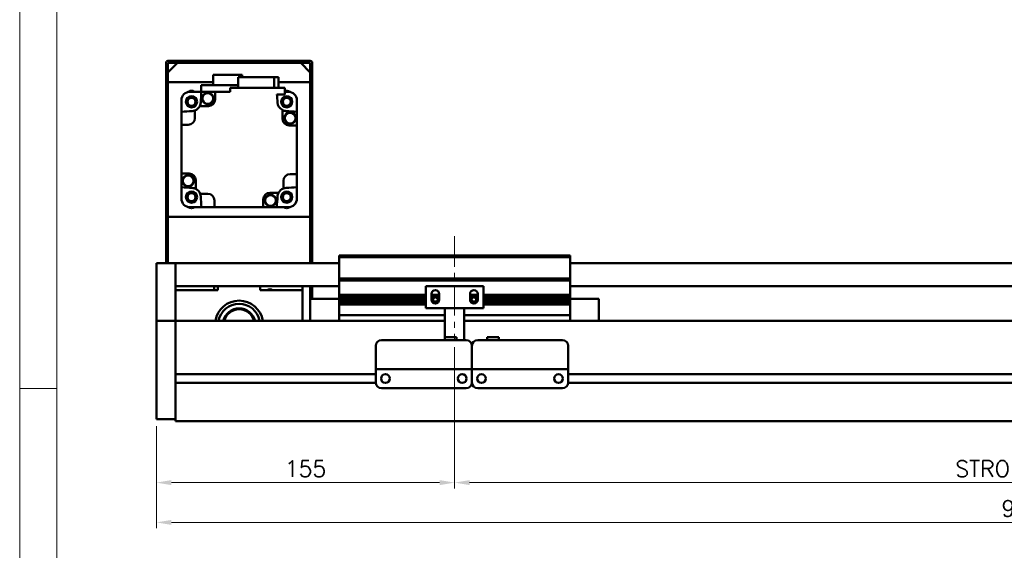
# Model space of a CAD drawing. Header units: millimetres. Extents: x 46891 to 50168, y 6223 to 9676.
# Tile 2 of 5: x 48547 to 49058, y 9018 to 9294. Entities that reach past the tile are written whole.
import ezdxf

# ---------------------------------------------------------------- set-up
doc = ezdxf.new("R2010")
doc.units = ezdxf.units.MM
doc.header["$LTSCALE"] = 0.5
doc.linetypes.add('CENTER', pattern=[50.8, 31.75, -6.35, 6.35, -6.35])
doc.layers.get('0').update_dxf_attribs({"lineweight": 20})
doc.layers.add('1', color=1, linetype='CENTER', lineweight=13)
doc.layers.add('외형선(ISO)', color=7, linetype='Continuous', lineweight=50)
doc.styles.add('DSR TEXT', font='romans.shx', dxfattribs={"bigfont": 'whgtxt.shx'})
doc.styles.get("Standard").update_dxf_attribs({"font": 'romans.shx', "bigfont": 'whgtxt.shx'})
doc.dimstyles.new('DSR', dxfattribs={"dimscale": 2, "dimtxt": 3, "dimasz": 3, "dimexe": 0.5, "dimexo": 0.5, "dimgap": 0.5, "dimtad": 1, "dimdsep": 46, "dimtxsty": 'Standard', "dimcen": 2.5, "dimclrd": 4, "dimclre": 4, "dimclrt": 2, "dimadec": 0, "dimazin": 2, "dimtfac": 1, "dimtmove": 0, "dimatfit": 3, "dimfxl": 0, "dimlwd": -1, "dimlwe": -1, "dimarcsym": 0})

# ---------------------------------------------------------------- blocks, each defined once
blk = doc.blocks.new('A$C1C1952E1')
at = {"color": 1}
blk.add_lwpolyline([(0, 0), (420, 0), (420, 297), (0, 297)], close=True, dxfattribs=at)
at = {"color": 3}
blk.add_lwpolyline([(5, 5), (415, 5), (415, 292), (5, 292)], close=True, dxfattribs=at)
blk = doc.blocks.new('*D104')
at = {"color": 1, "linetype": 'ByBlock'}
for p, q in [((48772.72, 9123.94), (48772.72, 9050.56)), ((48617.72, 9082.94), (48617.72, 9050.56)), ((48625.52, 9053.56), (48764.92, 9053.56))]:
    blk.add_line(p, q, dxfattribs=at)
at = {"color": 1}
for points in [[(48625.52, 9054.86), (48625.52, 9052.26), (48617.72, 9053.56)], [(48764.92, 9054.86), (48764.92, 9052.26), (48772.72, 9053.56)]]:
    blk.add_solid(points, dxfattribs=at)
at = {"layer": 'Defpoints', "color": 0}
for p in [(48772.72, 9127.54), (48617.72, 9086.54), (48772.72, 9053.56)]:
    blk.add_point(p, dxfattribs=at)
at = {"color": 3, "insert": (48695.22, 9060.76), "char_height": 8.4, "attachment_point": 5, "style": 'DSR TEXT'}
blk.add_mtext('155', dxfattribs=at)
blk = doc.blocks.new('*D105')
at = {"color": 1, "linetype": 'ByBlock'}
for p, q in [((48772.72, 9123.94), (48772.72, 9050.56)), ((49372.72, 9123.94), (49372.72, 9050.56)), ((48780.52, 9053.56), (49364.92, 9053.56))]:
    blk.add_line(p, q, dxfattribs=at)
at = {"color": 1}
for points in [[(48780.52, 9054.86), (48780.52, 9052.26), (48772.72, 9053.56)], [(49364.92, 9054.86), (49364.92, 9052.26), (49372.72, 9053.56)]]:
    blk.add_solid(points, dxfattribs=at)
at = {"layer": 'Defpoints', "color": 0}
for p in [(48772.72, 9127.54), (49372.72, 9127.54), (49372.72, 9053.56)]:
    blk.add_point(p, dxfattribs=at)
at = {"color": 3, "insert": (49072.72, 9060.76), "char_height": 8.4, "attachment_point": 5, "style": 'DSR TEXT'}
blk.add_mtext('STROKE : 600', dxfattribs=at)
blk = doc.blocks.new('*D107')
at = {"color": 1, "linetype": 'ByBlock'}
for p, q in [((48617.72, 9082.94), (48617.72, 9029.89)), ((49517.72, 9082.94), (49517.72, 9029.89)), ((49509.92, 9032.89), (48625.52, 9032.89))]:
    blk.add_line(p, q, dxfattribs=at)
at = {"color": 1}
for points in [[(48625.52, 9034.19), (48625.52, 9031.59), (48617.72, 9032.89)], [(49509.92, 9034.19), (49509.92, 9031.59), (49517.72, 9032.89)]]:
    blk.add_solid(points, dxfattribs=at)
at = {"layer": 'Defpoints', "color": 0}
for p in [(48617.72, 9086.54), (49517.72, 9086.54), (48617.72, 9032.89)]:
    blk.add_point(p, dxfattribs=at)
at = {"color": 3, "insert": (49067.72, 9040.09), "char_height": 8.4, "attachment_point": 5, "style": 'DSR TEXT'}
blk.add_mtext('900', dxfattribs=at)

msp = doc.modelspace()

# ---------------------------------------------------------------- linework, layer by layer
at = {"color": 1}
msp.add_line((48565.97632, 9102.35402), (48546.67132, 9102.35402), dxfattribs=at)
at = {"layer": '1'}
msp.add_line((48772.72397, 9181.54427), (48772.72397, 9127.54427), dxfattribs=at)
at = {"layer": '외형선(ISO)'}
for p, q in [((48622.72397, 9271.54427), (48622.72397, 9167.54427)), ((48631.72397, 9272.54427), (48623.72397, 9272.54427)), ((48623.72397, 9266.54427), (48628.72397, 9271.54427)), ((48623.72397, 9167.54427), (48623.72397, 9271.04427)), ((48624.22397, 9271.54427), (48631.72397, 9271.54427)), ((48692.72397, 9271.54427), (48628.72397, 9271.54427)), ((48631.72397, 9271.54427), (48631.72397, 9272.54427)), ((48631.72397, 9272.54427), (48635.72397, 9272.54427)), ((48635.72397, 9272.54427), (48635.72397, 9271.54427)), ((48685.72397, 9272.54427), (48635.72397, 9272.54427)), ((48635.72397, 9271.54427), (48685.72397, 9271.54427)), ((48685.72397, 9271.54427), (48685.72397, 9272.54427)), ((48685.72397, 9272.54427), (48689.72397, 9272.54427)), ((48689.72397, 9272.54427), (48689.72397, 9271.54427)), ((48697.72397, 9272.54427), (48689.72397, 9272.54427)), ((48689.72397, 9271.54427), (48697.22397, 9271.54427)), ((48692.72397, 9271.54427), (48697.72397, 9266.54427)), ((48697.72397, 9271.04427), (48697.72397, 9167.54427)), ((48698.72397, 9167.54427), (48698.72397, 9271.54427)), ((48623.72397, 9266.54427), (48623.72397, 9261.54427)), ((48662.37397, 9265.34427), (48647.27397, 9265.34427)), ((48647.27397, 9265.34427), (48647.27397, 9259.94427)), ((48679.01197, 9264.04427), (48660.24589, 9264.04427)), ((48660.24589, 9264.04427), (48660.24589, 9258.54427)), ((48662.37397, 9265.34427), (48662.37397, 9264.04427)), ((48681.20205, 9264.04427), (48679.01197, 9264.04427)), ((48679.01197, 9264.04427), (48679.01197, 9258.54427)), ((48681.20205, 9258.54427), (48681.20205, 9264.04427)), ((48697.72397, 9261.54427), (48697.72397, 9266.54427)), ((48623.72397, 9261.54427), (48647.27397, 9261.54427)), ((48660.24589, 9259.94427), (48640.92397, 9259.94427)), ((48640.92397, 9259.94427), (48640.92397, 9253.33295)), ((48684.42397, 9258.54427), (48656.02397, 9258.54427)), ((48656.02397, 9258.54427), (48656.02397, 9256.54427)), ((48681.20205, 9261.54427), (48697.72397, 9261.54427)), ((48684.42397, 9255.04427), (48684.42397, 9258.54427)), ((48630.72397, 9253.00179), (48630.72397, 9252.23961)), ((48635.02864, 9256.54427), (48634.26646, 9256.54427)), ((48635.22397, 9256.54427), (48635.02864, 9256.54427)), ((48635.22397, 9256.54427), (48640.92397, 9256.54427)), ((48648.22397, 9256.54427), (48641.16461, 9256.54427)), ((48656.02397, 9256.54427), (48648.22397, 9256.54427)), ((48648.22397, 9256.54427), (48648.22397, 9252.54427)), ((48680.39915, 9255.04427), (48684.42397, 9255.04427)), ((48684.42397, 9256.54427), (48686.22397, 9256.54427)), ((48686.4193, 9256.54427), (48686.22397, 9256.54427)), ((48687.18149, 9256.54427), (48686.4193, 9256.54427)), ((48690.72397, 9252.23961), (48690.72397, 9253.00179)), ((48630.72397, 9252.23961), (48630.72397, 9252.04427)), ((48630.72397, 9246.10364), (48630.72397, 9252.04427)), ((48644.72397, 9249.04427), (48640.21589, 9249.04427)), ((48690.72397, 9252.04427), (48690.72397, 9252.23961)), ((48690.72397, 9252.04427), (48690.72397, 9246.10364)), ((48630.72397, 9246.10364), (48630.72397, 9239.34427)), ((48637.72397, 9246.8229), (48637.72397, 9242.84427)), ((48683.22397, 9242.54427), (48683.22397, 9247.05235)), ((48690.72397, 9246.10364), (48690.72397, 9239.04427)), ((48630.72397, 9239.34427), (48630.72397, 9214.04427)), ((48634.22397, 9239.34427), (48630.72397, 9239.34427)), ((48690.72397, 9239.04427), (48686.72397, 9239.04427)), ((48690.72397, 9213.74427), (48690.72397, 9239.04427)), ((48630.72397, 9206.98491), (48630.72397, 9214.04427)), ((48630.72397, 9214.04427), (48634.72397, 9214.04427)), ((48687.22397, 9213.74427), (48690.72397, 9213.74427)), ((48690.72397, 9213.74427), (48690.72397, 9206.98491)), ((48630.72397, 9206.98491), (48630.72397, 9201.04427)), ((48638.22397, 9210.54427), (48638.22397, 9206.0362)), ((48683.72397, 9206.26565), (48683.72397, 9210.24427)), ((48690.72397, 9206.98491), (48690.72397, 9201.04427)), ((48640.44535, 9203.54427), (48644.42397, 9203.54427)), ((48676.72397, 9204.04427), (48681.23205, 9204.04427)), ((48630.72397, 9201.04427), (48630.72397, 9200.84894)), ((48630.72397, 9200.84894), (48630.72397, 9200.08676)), ((48634.26646, 9196.54427), (48635.02864, 9196.54427)), ((48635.02864, 9196.54427), (48635.22397, 9196.54427)), ((48635.22397, 9196.54427), (48641.16461, 9196.54427)), ((48641.16461, 9196.54427), (48647.92397, 9196.54427)), ((48647.92397, 9200.04427), (48647.92397, 9196.54427)), ((48647.92397, 9196.54427), (48673.22397, 9196.54427)), ((48673.22397, 9196.54427), (48673.22397, 9200.54427)), ((48673.22397, 9196.54427), (48680.28334, 9196.54427)), ((48686.22397, 9196.54427), (48680.28334, 9196.54427)), ((48686.22397, 9196.54427), (48686.4193, 9196.54427)), ((48686.4193, 9196.54427), (48687.18149, 9196.54427)), ((48690.72397, 9200.84894), (48690.72397, 9201.04427)), ((48690.72397, 9200.08676), (48690.72397, 9200.84894)), ((48697.72397, 9191.54427), (48623.72397, 9191.54427)), ((48623.72397, 9191.54427), (48623.72397, 9167.54427)), ((48697.72397, 9167.54427), (48697.72397, 9191.54427)), ((48712.72397, 9170.54427), (48712.72397, 9171.54427)), ((48832.72397, 9171.54427), (48712.72397, 9171.54427)), ((48832.72397, 9171.54427), (48832.72397, 9170.54427)), ((48617.72397, 9167.54427), (48617.72397, 9165.54427)), ((48627.72397, 9167.54427), (48617.72397, 9167.54427)), ((48627.72397, 9165.54427), (48627.72397, 9167.54427)), ((48627.72397, 9167.54427), (48712.72397, 9167.54427)), ((48627.72397, 9167.54427), (48627.72397, 9165.54427)), ((48712.72397, 9159.54427), (48712.72397, 9170.54427)), ((48712.72397, 9170.54427), (48832.72397, 9170.54427)), ((48832.72397, 9170.54427), (48832.72397, 9159.54427)), ((48832.72397, 9167.54427), (49507.72397, 9167.54427)), ((48617.72397, 9164.75975), (48617.72397, 9165.54427)), ((48617.72397, 9164.26105), (48617.72397, 9164.75975)), ((48617.72397, 9164.26105), (48617.72397, 9163.19257)), ((48617.72397, 9163.19257), (48617.72397, 9160.20676)), ((48627.72397, 9165.54427), (48627.72397, 9164.75975)), ((48627.72397, 9164.75975), (48627.72397, 9165.54427)), ((48627.72397, 9164.75975), (48627.72397, 9164.26105)), ((48627.72397, 9164.26105), (48627.72397, 9164.75975)), ((48627.72397, 9163.19257), (48627.72397, 9164.26105)), ((48627.72397, 9164.26105), (48627.72397, 9163.19257)), ((48627.72397, 9160.20676), (48627.72397, 9163.19257)), ((48627.72397, 9163.19257), (48627.72397, 9160.20676)), ((48617.72397, 9151.64246), (48617.72397, 9160.20676)), ((48627.72397, 9160.20676), (48627.72397, 9151.64246)), ((48627.72397, 9156.04427), (48627.72397, 9160.20676)), ((48627.72397, 9155.54427), (48712.72397, 9155.54427)), ((48647.72397, 9155.54427), (48647.72397, 9153.54427)), ((48649.72397, 9155.54427), (48649.72397, 9153.54427)), ((48671.72397, 9153.54427), (48671.72397, 9155.54427)), ((48693.72397, 9155.54427), (48693.72397, 9153.54427)), ((48697.72397, 9149.04427), (48697.72397, 9155.54427)), ((48697.72397, 9155.54427), (48697.72397, 9149.04427)), ((48698.72397, 9149.04427), (48698.72397, 9155.54427)), ((48712.72397, 9158.54427), (48712.72397, 9159.54427)), ((48712.72397, 9159.54427), (48832.72397, 9159.54427)), ((48712.72397, 9157.54427), (48712.72397, 9158.54427)), ((48712.72397, 9158.54427), (48832.72397, 9158.54427)), ((48712.72397, 9151.04427), (48712.72397, 9157.54427)), ((48787.72397, 9155.54427), (48757.72397, 9155.54427)), ((48757.72397, 9144.14427), (48757.72397, 9155.54427)), ((48787.72397, 9155.54427), (48787.72397, 9144.14427)), ((48832.72397, 9159.54427), (48832.72397, 9158.54427)), ((48832.72397, 9158.54427), (48832.72397, 9157.54427)), ((48832.72397, 9157.54427), (48832.72397, 9151.04427)), ((48832.72397, 9155.54427), (49507.72397, 9155.54427)), ((48617.72397, 9149.54717), (48617.72397, 9151.64246)), ((48649.72397, 9153.54427), (48627.72397, 9153.54427)), ((48627.72397, 9151.64246), (48627.72397, 9149.54717)), ((48693.72397, 9153.54427), (48671.72397, 9153.54427)), ((48693.72397, 9137.54427), (48693.72397, 9153.54427)), ((48712.72397, 9150.54427), (48712.72397, 9151.04427)), ((48712.72397, 9151.04427), (48757.72397, 9151.04427)), ((48712.72397, 9150.04427), (48712.72397, 9150.54427)), ((48712.72397, 9150.54427), (48757.72397, 9150.54427)), ((48760.72397, 9148.54427), (48760.72397, 9151.54427)), ((48760.72397, 9151.04427), (48764.72397, 9151.04427)), ((48760.72397, 9150.54427), (48764.72397, 9150.54427)), ((48764.72397, 9151.54427), (48764.72397, 9148.54427)), ((48780.72397, 9148.54427), (48780.72397, 9151.54427)), ((48780.72397, 9151.04427), (48784.72397, 9151.04427)), ((48780.72397, 9150.54427), (48784.72397, 9150.54427)), ((48784.72397, 9151.54427), (48784.72397, 9148.54427)), ((48787.72397, 9151.04427), (48832.72397, 9151.04427)), ((48787.72397, 9150.54427), (48832.72397, 9150.54427)), ((48832.72397, 9151.04427), (48832.72397, 9150.54427)), ((48832.72397, 9150.54427), (48832.72397, 9150.04427)), ((48617.72397, 9138.12522), (48617.72397, 9149.54717)), ((48627.72397, 9149.54717), (48627.72397, 9138.12522)), ((48697.72397, 9149.04427), (48697.72397, 9137.54427)), ((48712.72397, 9149.04427), (48697.72397, 9149.04427)), ((48712.72397, 9149.04427), (48712.72397, 9150.04427)), ((48712.72397, 9150.04427), (48757.72397, 9150.04427)), ((48712.72397, 9148.54427), (48712.72397, 9149.04427)), ((48712.72397, 9149.04427), (48757.72397, 9149.04427)), ((48712.72397, 9148.04427), (48712.72397, 9148.54427)), ((48712.72397, 9148.54427), (48757.72397, 9148.54427)), ((48712.72397, 9147.04427), (48712.72397, 9148.04427)), ((48712.72397, 9148.04427), (48757.72397, 9148.04427)), ((48712.72397, 9146.54427), (48712.72397, 9147.04427)), ((48712.72397, 9147.04427), (48757.72397, 9147.04427)), ((48712.72397, 9146.04427), (48712.72397, 9146.54427)), ((48712.72397, 9146.54427), (48757.72397, 9146.54427)), ((48712.72397, 9141.54427), (48712.72397, 9146.04427)), ((48712.72397, 9146.04427), (48757.72397, 9146.04427)), ((48760.72397, 9150.04427), (48764.72397, 9150.04427)), ((48760.72397, 9149.04427), (48761.60073, 9149.04427)), ((48760.72397, 9148.54427), (48761.49447, 9148.54427)), ((48760.78748, 9148.04427), (48761.60073, 9148.04427)), ((48761.4011, 9147.04427), (48764.04685, 9147.04427)), ((48763.84721, 9149.04427), (48764.72397, 9149.04427)), ((48763.84721, 9148.04427), (48764.66047, 9148.04427)), ((48763.95347, 9148.54427), (48764.72397, 9148.54427)), ((48780.72397, 9150.04427), (48784.72397, 9150.04427)), ((48780.72397, 9149.04427), (48781.60073, 9149.04427)), ((48780.72397, 9148.54427), (48781.49447, 9148.54427)), ((48780.78748, 9148.04427), (48781.60073, 9148.04427)), ((48781.4011, 9147.04427), (48784.04685, 9147.04427)), ((48783.84721, 9149.04427), (48784.72397, 9149.04427)), ((48783.84721, 9148.04427), (48784.66047, 9148.04427)), ((48783.95347, 9148.54427), (48784.72397, 9148.54427)), ((48787.72397, 9150.04427), (48832.72397, 9150.04427)), ((48787.72397, 9149.04427), (48832.72397, 9149.04427)), ((48787.72397, 9148.54427), (48832.72397, 9148.54427)), ((48787.72397, 9148.04427), (48832.72397, 9148.04427)), ((48787.72397, 9147.04427), (48832.72397, 9147.04427)), ((48787.72397, 9146.54427), (48832.72397, 9146.54427)), ((48787.72397, 9146.04427), (48832.72397, 9146.04427)), ((48832.72397, 9150.04427), (48832.72397, 9149.04427)), ((48832.72397, 9149.04427), (48847.72397, 9149.04427)), ((48832.72397, 9149.04427), (48832.72397, 9148.54427)), ((48832.72397, 9148.54427), (48832.72397, 9148.04427)), ((48832.72397, 9148.04427), (48832.72397, 9147.04427)), ((48832.72397, 9147.04427), (48832.72397, 9146.54427)), ((48832.72397, 9146.54427), (48832.72397, 9146.04427)), ((48832.72397, 9146.04427), (48832.72397, 9141.54427)), ((48847.72397, 9137.54427), (48847.72397, 9149.04427)), ((48712.72397, 9141.54427), (48712.72397, 9140.54427)), ((48712.72397, 9137.54427), (48712.72397, 9140.54427)), ((48712.72397, 9140.54427), (48767.72397, 9140.54427)), ((48767.72397, 9144.14427), (48757.72397, 9144.14427)), ((48767.72397, 9144.64427), (48767.72397, 9144.14427)), ((48777.72397, 9144.14427), (48767.72397, 9144.14427)), ((48767.72397, 9142.04427), (48767.72397, 9144.14427)), ((48767.72397, 9142.04427), (48767.72397, 9129.04443)), ((48777.72397, 9144.14427), (48777.72397, 9144.64427)), ((48787.72397, 9144.14427), (48777.72397, 9144.14427)), ((48777.72397, 9144.14427), (48777.72397, 9142.04427)), ((48777.72397, 9127.54443), (48777.72397, 9142.04427)), ((48777.72397, 9140.54427), (48832.72397, 9140.54427)), ((48832.72397, 9140.54427), (48832.72397, 9141.54427)), ((48832.72397, 9140.54427), (48832.72397, 9137.54427)), ((48617.72397, 9137.54427), (48617.72397, 9138.12522)), ((48617.72397, 9137.54427), (48617.72397, 9134.54427)), ((48627.72397, 9137.54427), (48617.72397, 9137.54427)), ((48627.72397, 9138.12522), (48627.72397, 9137.54427)), ((48627.72397, 9137.54427), (48627.72397, 9134.54427)), ((48767.72397, 9137.54427), (48627.72397, 9137.54427)), ((48627.72397, 9134.54427), (48627.72397, 9137.54427)), ((49507.72397, 9137.54427), (48777.72397, 9137.54427)), ((48617.72397, 9091.78692), (48617.72397, 9134.54427)), ((48627.72397, 9109.99427), (48627.72397, 9134.54427)), ((48627.72397, 9134.54427), (48627.72397, 9091.78692)), ((48734.72397, 9127.54443), (48778.72397, 9127.54443)), ((48767.72397, 9129.04443), (48767.72397, 9127.54443)), ((48767.72397, 9129.04443), (48773.72397, 9129.04443)), ((48773.72397, 9129.04443), (48773.72397, 9127.54443)), ((48784.72397, 9127.54443), (48828.72397, 9127.54443)), ((48795.72397, 9129.04443), (48789.72397, 9129.04443)), ((48789.72397, 9127.54443), (48789.72397, 9129.04443)), ((48795.72397, 9127.54443), (48795.72397, 9129.04443)), ((48731.72397, 9114.54443), (48731.72397, 9124.54443)), ((48781.72397, 9124.54443), (48781.72397, 9114.54443)), ((48781.72397, 9114.54443), (48781.72397, 9124.54443)), ((48831.72397, 9124.54443), (48831.72397, 9114.54443)), ((48731.72397, 9114.54443), (48731.72397, 9112.54443)), ((48781.72397, 9112.54443), (48781.72397, 9114.54443)), ((48781.72397, 9114.54443), (48781.72397, 9112.54443)), ((48831.72397, 9112.54443), (48831.72397, 9114.54443)), ((48731.72397, 9109.79427), (48627.72397, 9109.79427)), ((48731.72397, 9112.5444), (48731.72397, 9112.54443)), ((48731.72397, 9112.54443), (48781.72397, 9112.54443)), ((48731.72397, 9112.0444), (48731.72397, 9112.5444)), ((48731.72397, 9112.5444), (48734.49447, 9112.5444)), ((48731.72397, 9105.5444), (48731.72397, 9112.0444)), ((48736.74731, 9109.79427), (48736.70064, 9109.79427)), ((48736.95347, 9112.5444), (48739.22397, 9112.5444)), ((48744.22397, 9112.5444), (48769.22397, 9112.5444)), ((48774.22397, 9112.5444), (48776.49447, 9112.5444)), ((48776.74731, 9109.79427), (48776.70064, 9109.79427)), ((48778.95347, 9112.5444), (48781.72397, 9112.5444)), ((48781.72397, 9112.54443), (48781.72397, 9112.5444)), ((48781.72397, 9112.5444), (48781.72397, 9112.54443)), ((48781.72397, 9112.54443), (48831.72397, 9112.54443)), ((48781.72397, 9112.5444), (48781.72397, 9112.0444)), ((48781.72397, 9112.0444), (48781.72397, 9112.5444)), ((48781.72397, 9112.5444), (48784.49447, 9112.5444)), ((48781.72397, 9112.0444), (48781.72397, 9105.5444)), ((48781.72397, 9105.5444), (48781.72397, 9112.0444)), ((48786.74731, 9109.79427), (48786.70064, 9109.79427)), ((48786.95347, 9112.5444), (48789.22397, 9112.5444)), ((48794.22397, 9112.5444), (48819.22397, 9112.5444)), ((48824.22397, 9112.5444), (48826.49447, 9112.5444)), ((48826.74731, 9109.79427), (48826.70064, 9109.79427)), ((48828.95347, 9112.5444), (48831.72397, 9112.5444)), ((48831.72397, 9112.54443), (48831.72397, 9112.5444)), ((48831.72397, 9112.5444), (48831.72397, 9112.0444)), ((48831.72397, 9112.0444), (48831.72397, 9105.5444)), ((49335.72397, 9109.79427), (48831.72397, 9109.79427)), ((48731.73442, 9105.29427), (48627.72397, 9105.29427)), ((48627.72397, 9091.78692), (48627.72397, 9105.09427)), ((48781.73442, 9105.29427), (48781.71353, 9105.29427)), ((49335.73442, 9105.29427), (48831.71353, 9105.29427)), ((48734.72397, 9102.5444), (48778.72397, 9102.5444)), ((48784.72397, 9102.5444), (48828.72397, 9102.5444)), ((48617.72397, 9091.78692), (48617.72397, 9089.6656)), ((48617.72397, 9086.54427), (48617.72397, 9089.6656)), ((48627.72397, 9091.78692), (48627.72397, 9089.6656)), ((48627.72397, 9089.6656), (48627.72397, 9091.78692)), ((48627.72397, 9085.54427), (48627.72397, 9089.6656)), ((48627.72397, 9089.6656), (48627.72397, 9086.54427)), ((48627.72397, 9086.54427), (48617.72397, 9086.54427)), ((48627.72397, 9085.54427), (49507.72397, 9085.54427))]:
    msp.add_line(p, q, dxfattribs=at)
for centre, radius in [((48635.97524, 9251.29301), 2.9), ((48635.97524, 9251.29301), 2.7), ((48635.97524, 9251.29301), 2.5), ((48635.97524, 9251.29301), 2.1), ((48644.42801, 9253.03298), 3), ((48644.42801, 9253.03298), 2.95), ((48644.42801, 9253.03298), 2.8), ((48685.47271, 9251.29301), 2.9), ((48685.47271, 9251.29301), 2.7), ((48685.47271, 9251.29301), 2.5), ((48685.47271, 9251.29301), 2.1), ((48687.21268, 9242.84024), 3), ((48687.21268, 9242.84024), 2.95), ((48687.21268, 9242.84024), 2.8), ((48634.23527, 9210.24831), 3), ((48634.23527, 9210.24831), 2.95), ((48634.23527, 9210.24831), 2.8), ((48635.97524, 9201.79554), 2.9), ((48635.97524, 9201.79554), 2.7), ((48635.97524, 9201.79554), 2.5), ((48635.97524, 9201.79554), 2.1), ((48677.01994, 9200.05557), 3), ((48677.01994, 9200.05557), 2.95), ((48677.01994, 9200.05557), 2.8), ((48685.47271, 9201.79554), 2.9), ((48685.47271, 9201.79554), 2.7), ((48685.47271, 9201.79554), 2.5), ((48685.47271, 9201.79554), 2.1), ((48736.72397, 9107.5444), 2.25), ((48776.72397, 9107.5444), 2.25), ((48786.72397, 9107.5444), 2.25), ((48826.72397, 9107.5444), 2.25)]:
    msp.add_circle(centre, radius, dxfattribs=at)
for centre, radius, start, end in [((48623.72397, 9271.54427), 1, 90, 180), ((48624.22397, 9271.04427), 0.5, 90, 180), ((48697.22397, 9271.04427), 0.5, 0, 90), ((48697.72397, 9271.54427), 1, 0, 90), ((48635.22397, 9252.04427), 4.5, 90, 180), ((48660.72397, 9226.54427), 40, 138.2867997, 138.5903779), ((48660.72397, 9226.54427), 40, 131.4096221, 131.7132003), ((48635.97524, 9254.29301), 2.75, 54.9489798, 125.0510202), ((48660.72397, 9226.54427), 39.5, 130.5804187, 130.5903874), ((49019.97854, 9226.54427), 380, 175.471937, 176.3124282), ((48301.4694, 9226.54427), 380, 3.6875718, 4.3012223), ((48685.47271, 9254.29301), 2.75, 54.9489798, 112.4178897), ((48686.22397, 9252.04427), 4.5, 0, 90), ((48660.72397, 9226.54427), 39.5, 49.4096126, 49.4195813), ((48660.72397, 9226.54427), 40, 48.2867997, 48.5903779), ((48660.72397, 9226.54427), 40, 41.4096221, 41.7132003), ((48660.72397, 9226.54428), 39.5, 139.4096126, 139.4195813), ((48635.97524, 9251.29301), 4.8, 291.3657575, 332.0638743), ((48635.97524, 9251.29301), 4.8, 332.0638743, 356.3124282), ((48644.72397, 9252.54427), 3.5, 270, 0), ((48685.47271, 9251.29301), 4.8, 183.6875718, 242.0638743), ((48660.72397, 9226.54427), 39.5, 40.5804187, 40.5903874), ((48633.63906, 9243.20703), 2.95, 171.175882, 188.824118), ((48660.72397, 8867.28971), 380, 93.6875718, 94.528063), ((48634.22397, 9242.84427), 3.5, 270, 0), ((48635.97524, 9251.29301), 4.8, 273.6875718, 291.3657575), ((48685.47271, 9251.29301), 4.8, 242.0638743, 266.3124282), ((48686.72397, 9242.54427), 3.5, 180, 270), ((48660.72397, 8867.28971), 380, 85.471937, 86.3124282), ((48634.72397, 9210.54427), 3.5, 0, 90), ((48687.22397, 9210.24427), 3.5, 90, 180), ((48660.72397, 9585.79884), 380, 265.471937, 266.3124282), ((48635.97524, 9201.79554), 4.8, 62.0638743, 86.3124282), ((48685.47271, 9201.79554), 4.8, 93.6875718, 111.3657575), ((48660.72397, 9585.79884), 380, 273.6875718, 274.528063), ((48687.80889, 9209.88152), 2.95, 351.175882, 8.824118), ((48635.97524, 9201.79554), 4.8, 21.3657575, 62.0638743), ((48635.97524, 9201.79554), 4.8, 3.6875718, 21.3657575), ((49019.97854, 9226.54427), 380, 183.6875718, 184.528063), ((48644.42397, 9200.04427), 3.5, 0, 90), ((48676.72397, 9200.54427), 3.5, 90, 180), ((48301.4694, 9226.54427), 380, 355.471937, 356.3124282), ((48685.47271, 9201.79554), 4.8, 152.0638743, 176.3124282), ((48685.47271, 9201.79554), 4.8, 111.3657575, 152.0638743), ((48635.22397, 9201.04427), 4.5, 180, 270), ((48660.72397, 9226.54428), 39.5, 220.5804187, 220.5903874), ((48660.72397, 9226.54427), 40, 221.4096221, 221.7132003), ((48660.72397, 9226.54427), 40, 228.2867997, 228.5903779), ((48635.97524, 9198.79554), 2.75, 234.9489798, 305.0510202), ((48660.72397, 9226.54427), 39.5, 229.4096126, 229.4195813), ((48644.06122, 9199.45936), 2.95, 261.175882, 278.824118), ((48685.47271, 9198.79567), 2.75, 234.9539356, 305.0460644), ((48686.22397, 9201.04427), 4.5, 270, 0), ((48660.72397, 9226.54427), 39.5, 310.5804187, 310.5903874), ((48660.72397, 9226.54427), 40, 311.4096221, 311.7132003), ((48660.72397, 9226.54427), 40, 318.2867997, 318.5903779), ((48660.72397, 9226.54427), 39.5, 319.4096126, 319.4195813), ((48676.72397, 9151.54427), 2.4585, 54.4397249, 125.5602751), ((48762.72397, 9151.54427), 2, 0, 180), ((48782.72397, 9151.54427), 2, 0, 180), ((48660.72397, 9135.54427), 12.5, 9.2068963, 170.7931037), ((48660.72397, 9135.54427), 10.85, 10.6221774, 169.3778226), ((48762.72397, 9148.54427), 2, 180, 0), ((48762.72397, 9148.54427), 1.2295, 156.0042187, 180), ((48762.72397, 9148.54427), 1.2295, 180, 203.9957813), ((48762.72397, 9148.54427), 1.2295, 23.9957813, 156.0042187), ((48762.72397, 9148.54427), 1.2295, 203.9957813, 336.0042187), ((48762.72397, 9148.54427), 1.2295, 0, 23.9957813), ((48762.72397, 9148.54427), 1.2295, 336.0042187, 0), ((48782.72397, 9148.54427), 2, 180, 0), ((48782.72397, 9148.54427), 1.2295, 156.0042187, 180), ((48782.72397, 9148.54427), 1.2295, 180, 203.9957813), ((48782.72397, 9148.54427), 1.2295, 23.9957813, 156.0042187), ((48782.72397, 9148.54427), 1.2295, 203.9957813, 336.0042187), ((48782.72397, 9148.54427), 1.2295, 0, 23.9957813), ((48782.72397, 9148.54427), 1.2295, 336.0042187, 0), ((48660.72397, 9135.54427), 8.5, 13.6089608, 166.3910392), ((48660.72397, 9135.54427), 8, 14.4775124, 165.5224876), ((48734.72397, 9124.54443), 3, 90, 180), ((48778.72397, 9124.54443), 3, 0, 90), ((48784.72397, 9124.54443), 3, 90, 180), ((48828.72397, 9124.54443), 3, 0, 90), ((48734.72397, 9105.5444), 3, 180, 270), ((48778.72397, 9105.5444), 3, 270, 0), ((48784.72397, 9105.5444), 3, 180, 270), ((48828.72397, 9105.5444), 3, 270, 0)]:
    msp.add_arc(centre, radius, start, end, dxfattribs=at)
for centre, major_axis, start_param, end_param in [((48735.72397, 9112.54442), (-1.2295, 0), 3.141579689, 6.283172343), ((48741.72397, 9112.54442), (-2.5, 0), 3.143048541, 6.284641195), ((48771.72397, 9112.54442), (-2.5, 0), 3.143048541, 6.284641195), ((48777.72397, 9112.54442), (-1.2295, 0), 3.135341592, 6.276934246), ((48785.72397, 9112.54442), (-1.2295, 0), 3.140520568, 6.282113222), ((48791.72397, 9112.54442), (-2.5, 0), 3.142447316, 6.28403997), ((48821.72397, 9112.54442), (-2.5, 0), 3.14055216, 6.282144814), ((48827.72397, 9112.54442), (-1.2295, 0), 3.142447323, 6.284039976)]:
    msp.add_ellipse(centre, major_axis=major_axis, ratio=0.00001, start_param=start_param, end_param=end_param, dxfattribs=at)
for points in [[(48762.00866, 9147.54427), (48762.72397, 9147.54427), (48763.43928, 9147.54427)], [(48782.00866, 9147.54427), (48782.72397, 9147.54427), (48783.43928, 9147.54427)]]:
    msp.add_rational_spline(points, [1, 1.22950000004, 1], degree=2, dxfattribs=at)

# ---------------------------------------------------------------- block references
at = {"xscale": 3.861000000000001, "yscale": 3.861000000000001, "zscale": 3.861000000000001}
msp.add_blockref('A$C1C1952E1', (48546.67132, 8528.99552), dxfattribs=at)

# ---------------------------------------------------------------- dimensions: what is measured, and where the dimension line sits
for base, p1, p2, picture, middle in [((48772.72397, 9053.56086), (48617.72397, 9086.54427), (48772.72397, 9127.54427), '*D104', (48695.22397, 9060.76086)), ((48617.72397, 9032.8865), (49517.72397, 9086.54427), (48617.72397, 9086.54427), '*D107', (49067.72397, 9040.0865))]:
    dim = msp.add_linear_dim(base=base, p1=p1, p2=p2, dimstyle='DSR', override={"dimscale": 3, "dimtxt": 2.8, "dimasz": 2.600136, "dimexe": 1, "dimexo": 1.2, "dimgap": 1, "dimdec": 4, "dimtxsty": 'DSR TEXT', "dimclrd": 1, "dimclre": 1, "dimclrt": 3, "dimtdec": 4, "dimtix": 1})
    dim.commit()
    dim.dimension.update_dxf_attribs({"geometry": picture, "text_midpoint": middle})
dim = msp.add_linear_dim(base=(49372.72397, 9053.56086), p1=(48772.72397, 9127.54427), p2=(49372.72397, 9127.54427), text='STROKE : <>', dimstyle='DSR', override={"dimscale": 3, "dimtxt": 2.8, "dimasz": 2.600136, "dimexe": 1, "dimexo": 1.2, "dimgap": 1, "dimdec": 4, "dimtxsty": 'DSR TEXT', "dimclrd": 1, "dimclre": 1, "dimclrt": 3, "dimtdec": 4, "dimtix": 1})
dim.commit()
dim.dimension.update_dxf_attribs({"geometry": '*D105', "text_midpoint": (49072.72397, 9060.76086)})

doc.saveas('drawing.dxf')
